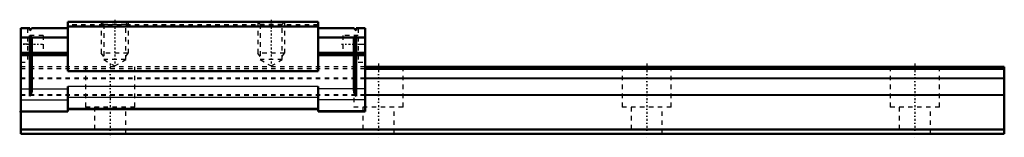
# Model space of a CAD drawing. Header units: millimetres. Extents: x -20 to 200, y -1 to 25.
import ezdxf

# ---------------------------------------------------------------- set-up
doc = ezdxf.new("R2010")
doc.units = ezdxf.units.MM
doc.linetypes.add('Center', pattern=[1.5, 0.45, -0.5, 0.05, -0.5])
doc.linetypes.add('Dashed', pattern=[2, 1, -1])
for name, color, linetype, lineweight in [('2d ConnectionPoints', 7, 'Continuous', 50), ('AM_0', 7, 'Continuous', 50), ('AM_4', 3, 'Continuous', 25), ('AM_5', 3, 'Continuous', 25), ('AM_7', 7, 'Center', 25), ('AM_9', 6, 'Dashed', 25)]:
    doc.layers.add(name, color=color, linetype=linetype, lineweight=lineweight)

# ---------------------------------------------------------------- blocks, each defined once
blk = doc.blocks.new('1_SRS25MSS1_Slider_0_in_SRS25MSS220LMG200W00001_0')
at = {"layer": 'AM_0'}
for p, q in [((-9.5, 25), (-9.5, 14)), ((46.5, 25), (-9.5, 25)), ((46.5, 25), (46.5, 14)), ((-20, 23.6), (-18, 23.6)), ((-20, 23.6), (-20, 5)), ((-17.5, 23.6), (-18, 23.1)), ((-18, 23.1), (-18, 23.6)), ((-17.5, 23.6), (-9.5, 23.6)), ((46.5, 24), (-9.5, 24)), ((54.5, 23.6), (46.5, 23.6)), ((54.5, 23.6), (55, 23.1)), ((57, 23.6), (55, 23.6)), ((55, 23.1), (55, 23.6)), ((57, 23.6), (57, 5)), ((-20, 21.5), (-18, 21.5)), ((-18, 22), (-17.5, 21.5)), ((-18, 8.4), (-18, 22)), ((-17.5, 21.5), (-17.5, 18.1)), ((-17.5, 21.5), (-9.5, 21.5)), ((54.5, 21.5), (46.5, 21.5)), ((55, 22), (54.5, 21.5)), ((54.5, 21.5), (54.5, 18.1)), ((55, 8.4), (55, 22)), ((57, 21.5), (55, 21.5)), ((-20, 18.1), (-9.5, 18.1)), ((-18, 18.1), (-17.5, 17.6)), ((57, 18.1), (46.5, 18.1)), ((55, 18.1), (54.5, 17.6)), ((-20, 17.6), (-18, 17.6)), ((-17.5, 17.6), (-9.5, 17.6)), ((-17.5, 17.6), (-17.5, 10.06)), ((54.5, 17.6), (46.5, 17.6)), ((54.5, 17.6), (54.5, 10.06)), ((57, 17.6), (55, 17.6)), ((46.5, 14), (-9.5, 14)), ((-9.5, 10.56), (-9.5, 5)), ((46.5, 10.56), (46.5, 5)), ((-20, 5), (-9.5, 5)), ((46.5, 5.5), (-9.5, 5.5)), ((57, 5), (46.5, 5))]:
    blk.add_line(p, q, dxfattribs=at)
for points in [[(-17.5, 10.06), (-17.51, 9.8), (-17.55, 9.54), (-17.6, 9.29), (-17.68, 9.04), (-17.78, 8.79), (-17.9, 8.56), (-18, 8.4)], [(54.5, 10.06), (54.51, 9.8), (54.55, 9.54), (54.6, 9.29), (54.68, 9.04), (54.78, 8.79), (54.9, 8.56), (55, 8.4)]]:
    blk.add_lwpolyline(points, dxfattribs=at)
at = {"layer": 'AM_4'}
for p, q in [((-20, 10.06), (-18, 10.06)), ((-17.5, 10.06), (-9.5, 10.06)), ((46.5, 10.56), (-9.5, 10.56)), ((54.5, 10.06), (46.5, 10.06)), ((57, 10.06), (55, 10.06)), ((-20, 7.6), (-9.5, 7.6)), ((46.5, 8.1), (-9.5, 8.1)), ((57, 7.6), (46.5, 7.6)), ((-20, 5.18), (-9.5, 5.18)), ((46.5, 5.68), (-9.5, 5.68)), ((57, 5.18), (46.5, 5.18))]:
    blk.add_line(p, q, dxfattribs=at)
at = {"layer": 'AM_5', "linetype": 'Dashed'}
for p, q in [((-2, 25), (-2, 18)), ((4, 25), (4, 18)), ((33, 25), (33, 18)), ((39, 25), (39, 18)), ((4, 18), (-2, 18)), ((-1.46, 17.3), (-2, 18)), ((3.46, 17.3), (4, 18)), ((39, 18), (33, 18)), ((33.54, 17.3), (33, 18)), ((38.46, 17.3), (39, 18))]:
    blk.add_line(p, q, dxfattribs=at)
at = {"layer": 'AM_7'}
for p, q in [((1, 25.49), (1, 14.69)), ((36, 25.49), (36, 14.69)), ((-20.25, 20), (-14.75, 20)), ((51.75, 20), (57.25, 20))]:
    blk.add_line(p, q, dxfattribs=at)
at = {"layer": 'AM_9'}
for p, q in [((46.5, 24.36), (-9.5, 24.36)), ((-2, 25), (-1.46, 24.46)), ((-1.46, 24.46), (-1.46, 16.6)), ((3.46, 24.46), (-1.46, 24.46)), ((3.46, 24.46), (4, 25)), ((3.46, 16.6), (3.46, 24.46)), ((33, 25), (33.54, 24.46)), ((33.54, 24.46), (33.54, 16.6)), ((38.46, 24.46), (33.54, 24.46)), ((38.46, 24.46), (39, 25)), ((38.46, 16.6), (38.46, 24.46)), ((-18.5, 23.6), (-18.5, 16)), ((46.5, 24.1), (-9.5, 24.1)), ((55.5, 23.6), (55.5, 16)), ((-18.5, 20), (-20, 20)), ((-15, 22), (-18.5, 22)), ((-15, 22), (-15, 18)), ((55.5, 22), (52, 22)), ((52, 22), (52, 18)), ((55.5, 20), (57, 20)), ((-18.5, 18), (-15, 18)), ((52, 18), (55.5, 18)), ((-20, 16), (-18.5, 16)), ((-1.46, 16.6), (1, 15.18)), ((3.46, 16.6), (-1.46, 16.6)), ((1, 15.18), (3.46, 16.6)), ((33.54, 16.6), (36, 15.18)), ((38.46, 16.6), (33.54, 16.6)), ((36, 15.18), (38.46, 16.6)), ((55.5, 16), (57, 16)), ((57, 15), (-20, 15)), ((57, 14.5), (-20, 14.5)), ((57, 12.43), (-20, 12.43)), ((57, 12.29), (-20, 12.29)), ((57, 8.71), (-20, 8.71)), ((57, 8.57), (-20, 8.57))]:
    blk.add_line(p, q, dxfattribs=at)
blk = doc.blocks.new('2_SRS25M22020_Track_0_in_SRS25MSS220LMG200W00001_0')
at = {"layer": 'AM_0'}
for p, q in [((200, 15), (57, 15)), ((200, 14.5), (57, 14.5)), ((200, 15), (200, 0)), ((-20, 5), (-20, 0)), ((200, 1), (-20, 1)), ((200, 0), (-20, 0))]:
    blk.add_line(p, q, dxfattribs=at)
at = {"layer": 'AM_4'}
for p, q in [((200, 12.43), (57, 12.43)), ((200, 12.29), (57, 12.29)), ((200, 8.71), (57, 8.71)), ((200, 8.57), (57, 8.57))]:
    blk.add_line(p, q, dxfattribs=at)
at = {"layer": 'AM_7'}
for p, q in [((0, 15.75), (0, -0.75)), ((60, 15.75), (60, -0.75)), ((120, 15.75), (120, -0.75)), ((180, 15.75), (180, -0.75))]:
    blk.add_line(p, q, dxfattribs=at)
at = {"layer": 'AM_9'}
for p, q in [((57, 15), (-20, 15)), ((57, 14.5), (-20, 14.5)), ((-5.5, 15), (-5.5, 6)), ((5.5, 6), (5.5, 15)), ((65.5, 6), (65.5, 15)), ((114.5, 15), (114.5, 6)), ((125.5, 6), (125.5, 15)), ((174.5, 15), (174.5, 6)), ((185.5, 6), (185.5, 15)), ((57, 12.43), (-20, 12.43)), ((57, 12.29), (-20, 12.29)), ((54.5, 10.06), (54.5, 6)), ((57, 8.71), (-20, 8.71)), ((57, 8.57), (-20, 8.57)), ((5.5, 6), (-5.5, 6)), ((-3.5, 6), (-3.5, 0)), ((3.5, 0), (3.5, 6)), ((65.5, 6), (54.5, 6)), ((56.5, 6), (56.5, 0)), ((63.5, 0), (63.5, 6)), ((125.5, 6), (114.5, 6)), ((116.5, 6), (116.5, 0)), ((123.5, 0), (123.5, 6)), ((185.5, 6), (174.5, 6)), ((176.5, 6), (176.5, 0)), ((183.5, 0), (183.5, 6))]:
    blk.add_line(p, q, dxfattribs=at)

msp = doc.modelspace()

# ---------------------------------------------------------------- linework, layer by layer
at = {"layer": '2d ConnectionPoints'}
for p in [(-20, 5), (0, 0), (0, 0)]:
    msp.add_point(p, dxfattribs=at)

# ---------------------------------------------------------------- block references
for name in ['1_SRS25MSS1_Slider_0_in_SRS25MSS220LMG200W00001_0', '2_SRS25M22020_Track_0_in_SRS25MSS220LMG200W00001_0']:
    msp.add_blockref(name, (0, 0))

doc.saveas('drawing.dxf')
